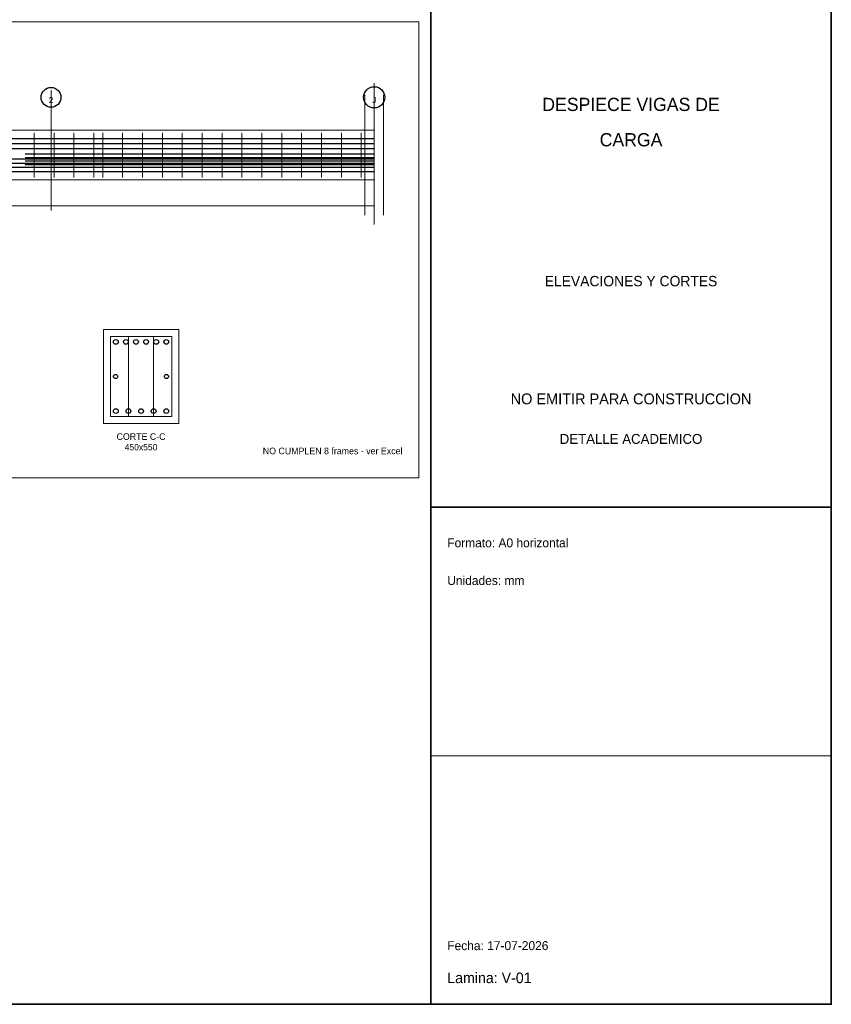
# Model space of a CAD drawing. Header units: millimetres. Extents: x 10 to 1179, y 10 to 831.
# Tile 4 of 6: x 835 to 1179, y 10 to 428. Entities that reach past the tile are written whole.
import ezdxf
from ezdxf.enums import TextEntityAlignment as Align

# ---------------------------------------------------------------- set-up
doc = ezdxf.new("R2010")
doc.units = ezdxf.units.MM
for name, color, linetype in [('ACERO_ADIC', 2, 'Continuous'), ('ACERO_INF', 1, 'Continuous'), ('ACERO_SUP', 5, 'Continuous'), ('ACERO_TOR', 30, 'Continuous'), ('ALERTA', 1, 'Continuous'), ('APOYOS', 4, 'Continuous'), ('CONTORNO', 7, 'Continuous'), ('CORTE', 7, 'Continuous'), ('COTAS', 3, 'Continuous'), ('EJES', 8, 'Continuous'), ('ESTRIBOS', 7, 'Continuous'), ('GUIA', 9, 'Continuous'), ('MARCO', 7, 'Continuous'), ('ROTULO', 7, 'Continuous'), ('TEXTO', 7, 'Continuous')]:
    doc.layers.add(name, color=color, linetype=linetype)

msp = doc.modelspace()

# ---------------------------------------------------------------- linework, layer by layer
at = {"layer": 'ACERO_ADIC', "color": 2, "lineweight": 30}
for p, q in [((836.86, 371), (985, 371)), ((836.86, 369.5), (985, 369.5)), ((836.86, 368), (985, 368)), ((836.86, 366.5), (985, 366.5))]:
    msp.add_line(p, q, dxfattribs=at)
at = {"layer": 'ACERO_INF', "color": 1, "lineweight": 30}
for p, q in [((573.5, 368.9), (985, 368.9)), ((573.5, 367.1), (985, 367.1)), ((573.5, 365.3), (985, 365.3)), ((573.5, 363.5), (985, 363.5))]:
    msp.add_line(p, q, dxfattribs=at)
at = {"layer": 'ACERO_INF', "color": 1}
for centre in [(875.34, 261.8), (880.69, 261.8), (886.04, 261.8), (891.39, 261.8), (896.74, 261.8)]:
    msp.add_circle(centre, 1, dxfattribs=at)
at = {"layer": 'ACERO_SUP', "color": 5, "lineweight": 30}
for p, q in [((573.5, 377.5), (985, 377.5)), ((573.5, 375.4), (985, 375.4)), ((573.5, 373.3), (985, 373.3))]:
    msp.add_line(p, q, dxfattribs=at)
at = {"layer": 'ACERO_SUP', "color": 5}
for centre in [(875.34, 291.2), (879.62, 291.2), (883.9, 291.2), (888.18, 291.2), (892.46, 291.2), (896.74, 291.2)]:
    msp.add_circle(centre, 1, dxfattribs=at)
at = {"layer": 'ACERO_TOR', "color": 30}
for centre in [(875.24, 276.5), (896.84, 276.5)]:
    msp.add_circle(centre, 0.9, dxfattribs=at)
at = {"layer": 'APOYOS', "color": 4, "lineweight": 18}
for p, q in [((981, 345), (981, 396)), ((989, 345), (989, 396))]:
    msp.add_line(p, q, dxfattribs=at)
at = {"layer": 'CONTORNO', "color": 7, "lineweight": 18}
msp.add_lwpolyline([(573.5, 360), (985, 360), (985, 381), (573.5, 381)], close=True, dxfattribs=at)
at = {"layer": 'CORTE', "color": 7, "lineweight": 20}
msp.add_lwpolyline([(870.04, 256.5), (902.04, 256.5), (902.04, 296.5), (870.04, 296.5)], close=True, dxfattribs=at)
at = {"layer": 'COTAS', "color": 3, "lineweight": 18}
for p, q in [((573.5, 349), (985, 349)), ((985, 347), (985, 351))]:
    msp.add_line(p, q, dxfattribs=at)
at = {"layer": 'EJES', "color": 8, "lineweight": 9}
for p, q in [((847.83, 347), (847.83, 398)), ((985, 341), (985, 401))]:
    msp.add_line(p, q, dxfattribs=at)
at = {"layer": 'EJES', "color": 8}
for centre, radius in [((847.83, 395), 4.2), ((985, 395), 4.5)]:
    msp.add_circle(centre, radius, dxfattribs=at)
at = {"layer": 'ESTRIBOS', "color": 7, "lineweight": 9}
for p, q in [((840.66, 361), (840.66, 380)), ((849.1, 361), (849.1, 380)), ((857.54, 361), (857.54, 380)), ((865.98, 361), (865.98, 380)), ((869.78, 361), (869.78, 380)), ((878.22, 361), (878.22, 380)), ((886.66, 361), (886.66, 380)), ((895.1, 361), (895.1, 380)), ((903.54, 361), (903.54, 380)), ((911.99, 361), (911.99, 380)), ((920.43, 361), (920.43, 380)), ((928.87, 361), (928.87, 380)), ((937.31, 361), (937.31, 380)), ((945.75, 361), (945.75, 380)), ((954.19, 361), (954.19, 380)), ((962.63, 361), (962.63, 380)), ((971.07, 361), (971.07, 380)), ((979.51, 361), (979.51, 380))]:
    msp.add_line(p, q, dxfattribs=at)
at = {"layer": 'ESTRIBOS', "color": 7, "lineweight": 18}
for p, q in [((880.71, 259.5), (880.71, 293.5)), ((891.37, 259.5), (891.37, 293.5))]:
    msp.add_line(p, q, dxfattribs=at)
msp.add_lwpolyline([(873.04, 259.5), (899.04, 259.5), (899.04, 293.5), (873.04, 293.5)], close=True, dxfattribs=at)
at = {"layer": 'GUIA', "color": 9, "lineweight": 9}
msp.add_lwpolyline([(512.5, 233.5), (1004, 233.5), (1004, 427), (512.5, 427)], close=True, dxfattribs=at)
at = {"layer": 'MARCO', "color": 7, "lineweight": 35}
msp.add_line((1009, 10), (1009, 831), dxfattribs=at)
for points in [[(10, 10), (1179, 10), (1179, 831), (10, 831)], [(1009, 10), (1179, 10), (1179, 831), (1009, 831)]]:
    msp.add_lwpolyline(points, close=True, dxfattribs=at)
at = {"layer": 'ROTULO', "color": 7, "lineweight": 18}
msp.add_line((1009, 115.5), (1179, 115.5), dxfattribs=at)
at = {"layer": 'ROTULO', "color": 7, "lineweight": 25}
for points in [[(1009, 221), (1179, 221), (1179, 451), (1009, 451)], [(1009, 10), (1179, 10), (1179, 221), (1009, 221)]]:
    msp.add_lwpolyline(points, close=True, dxfattribs=at)

# ---------------------------------------------------------------- texts
at = {"layer": 'ALERTA', "color": 1}
for s, height, p in [('NO EMITIR PARA CONSTRUCCION', 4.6, (1094, 267)), ('DETALLE ACADEMICO', 4.2, (1094, 250))]:
    msp.add_text(s, height=height, dxfattribs=at).set_placement(p, align=Align.MIDDLE_CENTER)
msp.add_text('NO CUMPLEN 8 frames - ver Excel', height=2.8, dxfattribs=at).set_placement((997, 243.5), align=Align.RIGHT)
at = {"layer": 'EJES', "color": 8}
for s, p in [('2', (847.83, 393.85)), ('J', (985, 393.85))]:
    msp.add_text(s, height=2.6, dxfattribs=at).set_placement(p, align=Align.MIDDLE_CENTER)
at = {"layer": 'ROTULO', "color": 7}
for s, height, p in [('DESPIECE VIGAS DE', 5.6, (1094, 392)), ('CARGA', 5.6, (1094, 377)), ('ELEVACIONES Y CORTES', 4.4, (1094, 317))]:
    msp.add_text(s, height=height, dxfattribs=at).set_placement(p, align=Align.MIDDLE_CENTER)
for s, height, p in [('Formato: A0 horizontal', 3.8, (1016, 204)), ('Unidades: mm', 3.8, (1016, 188)), ('Fecha: 17-07-2026', 3.8, (1016, 33)), ('Lamina: V-01', 4.5, (1016, 19))]:
    msp.add_text(s, height=height, dxfattribs=at).set_placement(p)
at = {"layer": 'TEXTO', "color": 7}
for s, height, p in [('CORTE C-C', 2.8, (886.04, 251)), ('450x550', 2.7, (886.04, 246.5))]:
    msp.add_text(s, height=height, dxfattribs=at).set_placement(p, align=Align.MIDDLE_CENTER)

doc.saveas('drawing.dxf')
